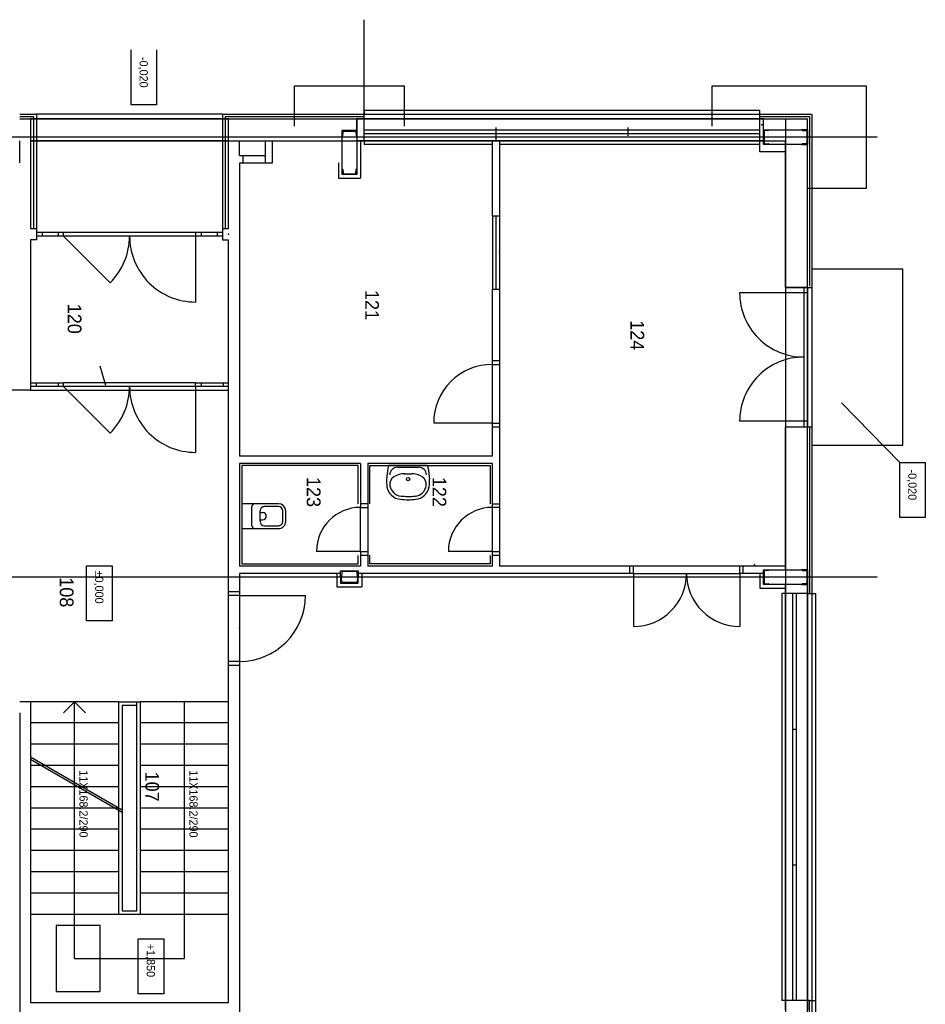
# Model space of a CAD drawing. Header units: millimetres. Extents: x -20525 to 389074, y 15321 to 305607.
# Tile 10 of 12: x -6282 to 6077, y 76155 to 89581. Entities that reach past the tile are written whole.
import ezdxf

# ---------------------------------------------------------------- set-up
doc = ezdxf.new("R2010")
doc.units = ezdxf.units.MM
doc.linetypes.add('DASHDOT', pattern=[10.4, 6.2, -2.1, 0, -2.1])
doc.linetypes.add('DASHED', pattern=[11.05, 8.7, -2.35])
doc.layers.add('_blok SENIK', color=254, linetype='Continuous')
doc.styles.add('VCDSTYLE03', font='txt')

# ---------------------------------------------------------------- blocks, each defined once
blk = doc.blocks.new('WC_1', base_point=(-23549.851003, 5029.91044))
at = {"color": 4}
for p, q in [((-23549.851003, 5529.910543), (-23549.851003, 5029.91044)), ((-23509.850344, 5529.910543), (-23509.850344, 5340.019032)), ((-23309.850148, 5629.910641), (-23449.850905, 5629.910641)), ((-23309.850148, 5589.910757), (-23449.850905, 5589.910757)), ((-23249.850709, 5340.019032), (-23249.850709, 5529.910543)), ((-23209.85005, 5029.91044), (-23209.85005, 5529.910543)), ((-23309.850148, 5280.018431), (-23449.850905, 5280.018431)), ((-23429.802516, 5280.018431), (-23429.802516, 5315.721291)), ((-23329.802418, 5280.018431), (-23329.802418, 5315.721291)), ((-23249.850709, 5169.910423), (-23509.850344, 5169.910423)), ((-23549.851003, 5029.91044), (-23209.85005, 5029.91044))]:
    blk.add_line(p, q, dxfattribs=at)
for centre, radius, start, end in [((-23449.850905, 5529.910543), 99.999995, 90.00002, 180), ((-23449.850905, 5529.910543), 59.999996, 90.00002, 180), ((-23309.850148, 5529.910543), 99.999995, 0.00001, 90.00002), ((-23309.850148, 5529.910543), 59.999996, 0.00001, 90.00002), ((-23449.850905, 5340.019032), 60.000002, 180, 270), ((-23379.802467, 5315.721291), 50.000049, 0.00001, 180), ((-23309.850148, 5340.019032), 60.000002, 270, 0), ((-23509.850344, 5209.910307), 39.999999, 180, 270), ((-23249.850709, 5209.910307), 39.999999, 270, 0)]:
    blk.add_arc(centre, radius, start, end, dxfattribs=at)
blk = doc.blocks.new('UMYV_2', base_point=(-24069.848722, 7299.906387))
at = {"color": 4}
for p, q in [((-24069.848722, 7567.172245), (-24069.848722, 7032.640529)), ((-24032.623088, 7574.477225), (-23886.380851, 7594.255863)), ((-24046.743156, 7154.971047), (-24046.743156, 7445.17659)), ((-23958.81674, 7252.35115), (-23958.773331, 7347.870901)), ((-24032.623088, 7025.335549), (-23886.380851, 7005.910378))]:
    blk.add_line(p, q, dxfattribs=at)
blk.add_circle((-23885.115812, 7300.08157), 23.091624, dxfattribs=at)
for centre, radius, start, end in [((-24036.846086, 7497.502079), 77.093066, 86.8584, 115.348), ((-23941.447257, 7445.17659), 105.297716, 91.7013, 180), ((-23813.802335, 7428.380716), 120.40681, 81.0061, 147.2949), ((-23868.558683, 7039.502126), 555.040929, 81.059, 91.8402), ((-23821.194132, 7381.754105), 167.62154, 4.76978, 81.0056), ((-23813.951163, 7386.063919), 204.153649, 4.76978, 81.0056), ((-23683.466104, 7344.6866), 275.308003, 147.2944, 179.8352), ((-27089.726419, 7108.939748), 3447.523688, 3.17442, 4.77115), ((-27254.51016, 7098.890749), 3656.68224, 3.17442, 4.77115), ((-23683.503311, 7255.268801), 275.307979, 180.1115, 212.653), ((-27089.552786, 7494.153446), 3447.523688, 355.17604, 356.77277), ((-27254.324125, 7504.379178), 3656.68224, 355.17604, 356.77277), ((-23941.447257, 7154.971047), 105.297716, 180, 268.2987), ((-23821.268546, 7218.331521), 167.62154, 278.941055, 355.17604), ((-23814.025577, 7214.04031), 204.153649, 278.941055, 355.17604), ((-24036.846086, 7102.310695), 77.093066, 244.6525, 273.1416), ((-23813.926358, 7171.692507), 120.40681, 212.6527, 278.9409), ((-23868.558683, 7560.664115), 555.040929, 268.1598, 278.9411)]:
    blk.add_arc(centre, radius, start, end, dxfattribs=at)
blk = doc.blocks.new('Senik')
at = {"color": 0}
for p, q in [((-24111.567106, 14358.484868), (-23361.575673, 14358.484868)), ((-24111.567106, 14008.486075), (-24111.567106, 14358.484868)), ((-23361.575673, 14358.484868), (-23361.575673, 14008.486075)), ((-26749.858791, 14049.906803), (-26749.858791, 12809.906517)), ((-24349.857989, 14049.906803), (-26749.858791, 14049.906803)), ((-24111.567106, 14008.486075), (-24924.841499, 13216.173194)), ((-24349.857989, 12809.907293), (-24349.857989, 14049.906803)), ((-23361.575673, 14008.486075), (-24111.567106, 14008.486075)), ((-29249.864342, 11449.907355), (-29249.864342, 13549.907863)), ((-29249.864342, 13549.907863), (-27849.86297, 13549.907863)), ((-27849.86297, 13549.907863), (-27849.86297, 12749.907079)), ((-28859.847837, 12809.907293), (-26499.858546, 12809.906517)), ((-28859.847837, 12099.905666), (-28859.847837, 12809.907293)), ((-28829.849668, 12099.905666), (-28829.849668, 12779.908348)), ((-28829.849668, 12779.908348), (-26515.324269, 12779.907573)), ((-26499.858546, 12749.906304), (-26499.858546, 12809.906517)), ((-26499.858546, 12809.906517), (-24599.858234, 12809.905742)), ((-24599.858234, 12749.906304), (-24599.858234, 12809.906517)), ((-24599.858234, 12779.906798), (-22332.054014, 12779.906798)), ((-24599.856683, 12809.906517), (-22324.849802, 12809.907293)), ((-22324.849802, 12809.907293), (-22324.849802, 12859.907342)), ((-22324.849802, 12859.907342), (-10774.849332, 12859.907342)), ((-22324.849802, 12749.901653), (-22324.849802, 12809.907293)), ((-16774.849013, 12779.906798), (-16774.849013, 12859.907342)), ((-16324.848572, 12779.906798), (-16774.849013, 12779.906798)), ((-16774.849013, 12779.906798), (-16774.849013, 12749.901653)), ((-28649.848251, 12749.900102), (-28799.848398, 12749.900102)), ((-28799.848398, 12099.905666), (-28799.848398, 12749.900102)), ((-28649.848251, 12749.900102), (-28449.848055, 12749.900102)), ((-28649.848251, 12149.898739), (-28649.848251, 12749.900102)), ((-28549.848153, 12749.900102), (-28649.848251, 12749.900102)), ((-28649.848251, 12749.900102), (-28649.848251, 12674.900029)), ((-28649.848251, 12674.900029), (-28646.887192, 12674.900029)), ((-28649.848251, 12674.900029), (-28649.848251, 12674.900029)), ((-28640.906161, 12680.421397), (-28636.8754, 12730.816771)), ((-28625.412533, 12741.399846), (-28549.848153, 12741.399846)), ((-28449.848055, 12749.900102), (-28549.848153, 12749.900102)), ((-28549.848153, 12741.399846), (-28474.283773, 12741.399846)), ((-28462.820907, 12730.816771), (-28458.790145, 12680.421397)), ((-28452.809115, 12674.900029), (-28449.848055, 12674.900029)), ((-26499.858546, 12749.906304), (-28449.848055, 12749.907079)), ((-28449.848055, 12749.900102), (-28449.848055, 12149.898739)), ((-28449.848055, 12674.900029), (-28449.848055, 12749.900102)), ((-26499.858546, 12749.907854), (-24599.858234, 12749.907854)), ((-26499.858546, 12749.907079), (-24599.856683, 12749.907079)), ((-26499.858546, 12449.90601), (-26499.858546, 12749.906304)), ((-24599.856683, 12749.906304), (-26499.858546, 12749.906304)), ((-26499.858546, 12749.906304), (-26499.858546, 12449.90601)), ((-26499.858546, 12699.906255), (-24599.856683, 12699.906255)), ((-26424.858472, 12749.907854), (-26424.858472, 11824.906172)), ((-24674.855207, 12749.907854), (-24674.856757, 11824.906172)), ((-24599.858234, 12449.90601), (-24599.856683, 12749.906304)), ((-22649.848571, 12749.907079), (-24599.856683, 12749.906304)), ((-24599.856683, 12449.90601), (-24599.856683, 12749.906304)), ((-22649.848571, 12749.900878), (-22449.848375, 12749.900878)), ((-22649.848571, 12149.899514), (-22649.848571, 12749.900878)), ((-22549.848473, 12749.900878), (-22649.848571, 12749.900878)), ((-22649.848571, 12749.900878), (-22649.848571, 12674.900804)), ((-22649.848571, 12674.900804), (-22646.887511, 12674.900804)), ((-22649.848571, 12674.900804), (-22649.848571, 12674.900804)), ((-22640.906481, 12680.422172), (-22636.875719, 12730.817546)), ((-22625.412853, 12741.400621), (-22549.848473, 12741.400621)), ((-22449.848375, 12749.900878), (-22549.848473, 12749.900878)), ((-22549.848473, 12741.400621), (-22474.284093, 12741.400621)), ((-22462.821226, 12730.817546), (-22458.790465, 12680.422172)), ((-22452.809434, 12674.900804), (-22449.848375, 12674.900804)), ((-22449.848375, 12749.900878), (-22324.849802, 12749.901653)), ((-22449.848375, 12749.900878), (-16649.84889, 12749.901653)), ((-16649.84889, 12749.901653), (-22449.848375, 12749.900878)), ((-22449.848375, 12749.900878), (-22449.848375, 12149.899514)), ((-22449.848375, 12674.900804), (-22449.848375, 12749.900878)), ((-22449.848375, 12749.900878), (-22449.848375, 12449.900583)), ((-22324.849802, 12749.901653), (-22324.848252, 12449.90601)), ((-16324.850122, 12749.901653), (-16774.849013, 12749.901653)), ((-16774.849013, 12749.900878), (-16774.849013, 12449.906785)), ((-16774.849013, 12599.907707), (-22324.849802, 12599.906932)), ((-16774.849013, 12549.906883), (-22324.849802, 12549.906883)), ((-20474.849539, 12549.906883), (-20474.849539, 12599.906932)), ((-18624.849276, 12549.906883), (-18624.849276, 12599.907707)), ((-28349.847957, 12449.906785), (-28499.848104, 12449.906785)), ((-28499.848104, 12149.898739), (-28499.848104, 12449.906785)), ((-26499.858546, 12449.90601), (-28349.847957, 12449.906785)), ((-28349.847957, 12449.906785), (-28349.847957, 12099.904891)), ((-26499.858546, 12449.906785), (-24599.856683, 12449.906785)), ((-26499.858546, 12449.90601), (-24599.858234, 12449.90601)), ((-26499.858546, 12449.90601), (-24599.858234, 12449.90601)), ((-22699.85017, 12449.906785), (-24599.856683, 12449.90601)), ((-22699.85017, 12449.906785), (-22699.85172, 11825.272041)), ((-22649.848571, 12449.906785), (-22699.85017, 12449.906785)), ((-22324.848252, 12449.90601), (-22449.849925, 12449.906785)), ((-22449.848375, 12449.900583), (-16649.84889, 12449.900583)), ((-16649.84889, 12449.900583), (-22449.846824, 12449.906785)), ((-22399.848326, 12099.899465), (-22399.848326, 12449.900583)), ((-22324.848252, 12449.906785), (-22324.848252, 12399.906736)), ((-22324.848252, 12399.906736), (-16774.849013, 12399.906736)), ((-16774.849013, 12449.906785), (-16649.84889, 12449.906785)), ((-16774.849013, 12449.90601), (-16774.849013, 12399.906736)), ((-28649.848251, 12224.898813), (-28646.887192, 12224.898813)), ((-28649.848251, 12149.898739), (-28649.848251, 12224.898813)), ((-28649.848251, 12224.898813), (-28649.848251, 12224.898813)), ((-28640.906161, 12219.377444), (-28636.8754, 12168.98207)), ((-28462.820907, 12168.98207), (-28458.790145, 12219.377444)), ((-28452.809115, 12224.898813), (-28449.848055, 12224.898813)), ((-28449.848055, 12224.898813), (-28449.848055, 12149.898739)), ((-22649.848571, 12224.899588), (-22646.887511, 12224.899588)), ((-22649.848571, 12149.899514), (-22649.848571, 12224.899588)), ((-22649.848571, 12224.899588), (-22649.848571, 12224.899588)), ((-22640.906481, 12219.378219), (-22636.875719, 12168.982846)), ((-22462.821226, 12168.982846), (-22458.790465, 12219.378219)), ((-22452.809434, 12224.899588), (-22449.848375, 12224.899588)), ((-22449.848375, 12224.899588), (-22449.848375, 12149.899514)), ((-28859.847837, 12099.904891), (-28909.847886, 12099.904891)), ((-28909.847886, 12099.904891), (-28909.847886, 6699.907349)), ((-28799.848398, 12099.905666), (-28859.847837, 12099.905666)), ((-28649.848251, 12149.898739), (-28799.848398, 12149.898739)), ((-28799.848398, 6599.90105), (-28799.848398, 12149.898739)), ((-28499.848104, 12149.898739), (-28799.848398, 12149.898739)), ((-28799.848398, 12149.898739), (-28799.848398, 6599.90105)), ((-28349.847957, 12099.904891), (-28799.848398, 12099.905666)), ((-28449.848055, 12149.898739), (-28649.848251, 12149.898739)), ((-28549.848153, 12149.898739), (-28649.848251, 12149.898739)), ((-28649.848251, 6699.907349), (-28649.848251, 12099.905666)), ((-28625.412533, 12158.398995), (-28549.848153, 12158.398995)), ((-28599.848202, 6699.907349), (-28599.848202, 12099.905666)), ((-28549.848153, 12158.398995), (-28474.283773, 12158.398995)), ((-28449.848055, 12149.898739), (-28549.848153, 12149.898739)), ((-28499.848104, 12149.898739), (-28499.848104, 6599.90105)), ((-28499.848104, 6599.90105), (-28499.848104, 12149.898739)), ((-28449.848055, 12099.904891), (-28449.848055, 8549.915364)), ((-22449.848375, 12149.899514), (-22649.848571, 12149.899514)), ((-22549.848473, 12149.899514), (-22649.848571, 12149.899514)), ((-22625.412853, 12158.399771), (-22549.848473, 12158.399771)), ((-22599.850072, 12149.899514), (-22599.851622, 11825.272041)), ((-22599.848522, 12099.899465), (-22399.848326, 12099.899465)), ((-22549.848473, 12158.399771), (-22474.284093, 12158.399771)), ((-22449.848375, 12149.899514), (-22549.848473, 12149.899514)), ((-22599.850072, 11874.90002), (-22699.85172, 11874.90002)), ((-22599.851622, 11825.272041), (-22699.85172, 11825.272041)), ((-22699.85172, 11825.272041), (-22699.847069, 10375.27062)), ((-22599.848522, 10375.27062), (-22599.851622, 11825.272041)), ((-22599.850072, 11825.272041), (-21874.850912, 11825.272041)), ((-28699.8483, 11449.907355), (-29249.864342, 11449.907355)), ((-22699.847069, 10375.27062), (-22699.84862, 8549.916914)), ((-22599.848522, 10375.27062), (-22699.847069, 10375.27062)), ((-22599.848522, 10375.27062), (-22599.850072, 6619.906806)), ((-22599.848522, 10375.27062), (-21874.849361, 10375.27062)), ((-28679.806113, 10299.907778), (-28567.29205, 10299.907778)), ((-22599.848522, 10325.270571), (-22699.847069, 10325.270571)), ((-28679.806113, 8499.907563), (-28567.29205, 8499.907563)), ((-28599.848202, 8499.907563), (-28499.848104, 8499.907563)), ((-28499.848104, 8549.915364), (-27474.8502, 8549.915364)), ((-28499.848104, 8449.915266), (-28499.848104, 8549.915364)), ((-27474.8502, 8549.915364), (-26474.84922, 8549.916139)), ((-27474.8502, 8449.915266), (-27474.8502, 8549.915364)), ((-27474.8502, 8499.915315), (-26474.84922, 8499.915315)), ((-26474.84922, 8449.915266), (-26474.84922, 8549.916139)), ((-26474.84922, 8549.916139), (-25449.848215, 8549.916139)), ((-25499.848264, 8549.916139), (-25499.848264, 8449.915266)), ((-25449.848215, 8549.916139), (-24649.848981, 8549.916914)), ((-25449.848215, 8449.915266), (-25449.848215, 8549.916139)), ((-24649.848981, 8549.916914), (-23499.849404, 8549.916914)), ((-24649.848981, 8449.915266), (-24649.848981, 8549.916914)), ((-24599.848932, 8449.915266), (-24599.848932, 8549.916914)), ((-23549.849453, 8449.915266), (-23549.849453, 8549.916914)), ((-23499.849404, 8549.916914), (-23499.849404, 8449.915266)), ((-23499.849404, 8549.916914), (-22899.848816, 8549.916914)), ((-22899.848816, 8549.916914), (-22699.84862, 8549.916914)), ((-22899.848816, 8449.915266), (-22899.848816, 8549.916914)), ((-22849.848767, 8449.915266), (-22849.848767, 8549.916914)), ((-27474.8502, 8449.915266), (-28499.848104, 8449.915266)), ((-28449.848055, 8449.915266), (-28449.848055, 6699.907349)), ((-27474.8502, 8449.915266), (-26474.84922, 8449.915266)), ((-25449.848215, 8449.915266), (-26474.84922, 8449.915266)), ((-24649.848981, 8449.915266), (-25449.848215, 8449.915266)), ((-24199.84854, 8449.915266), (-24649.848981, 8449.915266)), ((-24649.848981, 8449.915266), (-24649.848981, 7649.915257)), ((-24199.84854, 8449.915266), (-24199.84699, 4999.910334)), ((-23499.849404, 8449.915266), (-24099.848442, 8449.915266)), ((-24099.848442, 8449.915266), (-24099.846892, 6749.91515)), ((-24069.850273, 6779.914869), (-24069.847172, 8419.916322)), ((-24069.847172, 8419.916322), (-23548.950283, 8419.915547)), ((-22899.848816, 8449.915266), (-23499.849404, 8449.915266)), ((-22699.84862, 8449.915266), (-22899.848816, 8449.915266)), ((-22899.848816, 8449.915266), (-22899.848816, 7849.915453)), ((-22845.73739, 8419.914771), (-22729.846789, 8419.914771)), ((-22729.846789, 8419.914771), (-22729.849889, 6779.914869)), ((-22699.84862, 8449.915266), (-22699.84862, 6749.91515)), ((-29249.867443, 5749.907193), (-29249.867443, 7249.907113)), ((-28699.8483, 7249.907113), (-29249.867443, 7249.907113)), ((-24099.848442, 6749.91515), (-23499.850954, 6749.91515)), ((-23549.699075, 6779.914869), (-24069.850273, 6779.914869)), ((-23549.849453, 6749.91515), (-23549.849453, 6649.915052)), ((-23499.850954, 6649.915052), (-23499.850954, 6749.91515)), ((-23499.850954, 6749.91515), (-22899.850366, 6749.91515)), ((-22899.850366, 6749.91515), (-22699.84862, 6749.91515)), ((-22899.850366, 6649.915052), (-22899.850366, 6749.91515)), ((-22849.850317, 6649.915052), (-22849.850317, 6749.91515)), ((-22729.849889, 6779.914869), (-22849.112378, 6779.914869)), ((-28859.847837, 6699.907349), (-30149.849722, 6699.907349)), ((-28909.847886, 6699.907349), (-28859.847837, 6699.907349)), ((-28859.847837, 4769.910031), (-28859.847837, 6699.907349)), ((-28799.848398, 6699.907349), (-28859.847837, 6699.907349)), ((-28829.846567, 4810.752111), (-28829.846567, 6690.542804)), ((-28499.848104, 6699.907349), (-28799.848398, 6699.907349)), ((-28799.848398, 6599.90105), (-28799.848398, 6699.907349)), ((-28799.848398, 4849.910187), (-28799.848398, 6599.90105)), ((-28639.851962, 6599.90105), (-28799.848398, 6599.90105)), ((-28799.848398, 6599.90105), (-28499.848104, 6599.90105)), ((-28639.851962, 6399.901241), (-28639.851962, 6599.90105)), ((-28639.851962, 6599.90105), (-28039.848273, 6599.90105)), ((-28564.851889, 6599.90105), (-28639.851962, 6599.90105)), ((-28639.851962, 6599.90105), (-28639.851962, 6499.90134)), ((-28620.767856, 6586.928198), (-28570.370932, 6590.95896)), ((-28564.851889, 6596.93999), (-28564.851889, 6599.90105)), ((-28499.848104, 6699.907349), (-28499.848104, 6599.90105)), ((-28499.848104, 6699.907349), (-28449.848055, 6699.907349)), ((-28499.848104, 6649.901099), (-27989.848224, 6649.901099)), ((-28499.848104, 6399.901241), (-28499.848104, 6599.90105)), ((-28114.848347, 6596.93999), (-28114.848347, 6599.90105)), ((-28114.848347, 6599.90105), (-28039.848273, 6599.90105)), ((-28058.93238, 6586.928198), (-28109.329304, 6590.95896)), ((-28039.848273, 6599.90105), (-28039.848273, 6399.901241)), ((-28039.848273, 6599.90105), (-28039.848273, 6499.90134)), ((-27989.848224, 6349.901192), (-27989.848224, 6649.901099)), ((-24099.846892, 6649.915052), (-24099.846892, 4999.910334)), ((-24099.846892, 6649.915052), (-23499.850954, 6649.915052)), ((-23548.576662, 6619.915332), (-24069.850273, 6619.915332)), ((-24069.850273, 6619.915332), (-24069.850273, 5029.91044)), ((-22899.850366, 6649.915052), (-23499.849404, 6649.915052)), ((-22899.850366, 6649.915052), (-22699.84862, 6649.915052)), ((-22899.850366, 6649.915052), (-22899.850366, 6049.915239)), ((-22729.848339, 6619.915332), (-22845.363769, 6619.915332)), ((-22729.848339, 5029.91044), (-22729.848339, 6619.915332)), ((-22699.84862, 6649.915052), (-22699.84862, 4999.910334)), ((-22634.851036, 6499.907153), (-22634.851036, 6619.906806)), ((-22634.851036, 6619.906806), (-22549.850023, 6619.906806)), ((-22625.350841, 6592.265082), (-22625.350841, 6499.907153)), ((-22555.832604, 6609.828351), (-22613.38723, 6605.223981)), ((-22599.850072, 6669.906855), (-22414.84896, 6669.906855)), ((-22549.850023, 6619.906806), (-22549.850023, 6616.307801)), ((-22464.849009, 6619.906806), (-22549.850023, 6619.906806)), ((-22549.850023, 6619.906806), (-22549.850023, 6616.307801)), ((-22543.867442, 6609.828351), (-22486.312816, 6605.223981)), ((-22474.349205, 6592.265082), (-22474.349205, 6499.907153)), ((-22464.849009, 6499.907153), (-22464.849009, 6619.906806)), ((-22414.84896, 6329.906676), (-22414.84896, 6669.906855)), ((-28639.851962, 6499.90134), (-28639.851962, 6399.901241)), ((-28631.350155, 6499.90134), (-28631.350155, 6575.465332)), ((-28631.350155, 6424.336959), (-28631.350155, 6499.90134)), ((-28048.35008, 6499.90134), (-28048.35008, 6575.465332)), ((-28048.35008, 6424.336959), (-28048.35008, 6499.90134)), ((-28039.848273, 6499.90134), (-28039.848273, 6399.901241)), ((-22634.851036, 6379.906725), (-22634.851036, 6499.907153)), ((-22625.350841, 6499.907153), (-22625.350841, 6407.548449)), ((-22474.349205, 6499.907153), (-22474.349205, 6407.548449)), ((-22464.849009, 6379.906725), (-22464.849009, 6499.907153)), ((-28039.848273, 6399.901241), (-28639.851962, 6399.901241)), ((-28639.851962, 6399.901241), (-28564.851889, 6399.901241)), ((-28570.370932, 6408.843331), (-28620.767856, 6412.874093)), ((-28564.851889, 6399.901241), (-28564.851889, 6402.862301)), ((-28564.851889, 6399.901241), (-28564.851889, 6399.901241)), ((-28499.848104, 5449.910387), (-28499.848104, 6399.901241)), ((-28199.84781, 6349.901192), (-27989.848224, 6349.901192)), ((-28114.848347, 6399.901241), (-28114.848347, 6402.862301)), ((-28039.848273, 6399.901241), (-28114.848347, 6399.901241)), ((-28114.848347, 6399.901241), (-28114.848347, 6399.901241)), ((-28109.329304, 6408.843331), (-28058.93238, 6412.874093)), ((-22549.850023, 6379.906725), (-22634.851036, 6379.906725)), ((-22613.38723, 6394.58955), (-22555.832604, 6389.98518)), ((-22599.848522, 6379.906725), (-22599.848522, 4999.910334)), ((-22599.848522, 6329.906676), (-22414.84896, 6329.906676)), ((-22549.850023, 6383.506506), (-22549.850023, 6379.906725)), ((-22549.850023, 6383.506506), (-22549.850023, 6379.906725)), ((-22549.850023, 6379.906725), (-22549.850023, 6379.906725)), ((-22549.850023, 6379.906725), (-22464.849009, 6379.906725)), ((-22549.850023, 6379.906725), (-22549.850023, 6379.906725)), ((-22486.312816, 6394.58955), (-22543.867442, 6389.98518)), ((-22299.849778, 4999.914209), (-22299.849778, 5899.913541)), ((-28699.8483, 5749.907193), (-29249.867443, 5749.907193)), ((-28499.848104, 5349.910289), (-28499.848104, 5449.910387)), ((-28199.84781, 5449.910387), (-28499.848104, 5449.910387)), ((-28199.84781, 5349.910289), (-28199.84781, 5449.910387)), ((-28499.848104, 4999.910334), (-28499.848104, 5349.910289)), ((-28499.848104, 5349.910289), (-28199.84781, 5349.910289)), ((-28299.847908, 5049.910383), (-28299.847908, 5349.910289)), ((-28199.84781, 5049.910383), (-28199.84781, 5349.909902)), ((-28299.847908, 4999.910721), (-28499.848104, 4999.910334)), ((-28499.848104, 4849.909799), (-28499.848104, 4999.910334)), ((-28299.847908, 4999.910721), (-28299.847908, 5049.910383)), ((-28199.84781, 5049.910383), (-28299.847908, 5049.910383)), ((-28199.84781, 4999.914984), (-28199.84781, 5049.910383)), ((-28199.84781, 4999.910334), (-24199.84699, 4999.910334)), ((-24099.846892, 4999.910334), (-22699.84862, 4999.910334)), ((-24069.850273, 5029.91044), (-22729.848339, 5029.91044)), ((-22599.848522, 4999.910334), (-22299.849778, 4999.910334)), ((-22349.849827, 4999.910334), (-22349.849827, 4849.910187)), ((-22299.849778, 4999.914209), (-22299.849778, 4849.910187)), ((-22299.849778, 4999.914209), (-21399.851996, 4999.910334)), ((-21399.851996, 4999.910334), (-16449.850244, 4999.910334)), ((-21399.850446, 4999.910334), (-21399.850446, 4849.910187)), ((-21349.850397, 4849.910187), (-21349.850397, 4999.910334)), ((-28499.848104, 4849.910187), (-28799.848398, 4849.910187)), ((-28799.848398, 2149.910059), (-28799.848398, 4849.910187)), ((-28799.848398, 4849.910187), (-28799.848398, 2149.903664)), ((-28499.848104, 4849.909799), (-28799.848398, 4849.910187)), ((-28799.848398, 4849.910187), (-28799.848398, 2149.910059)), ((-27299.846928, 4849.910187), (-28499.848104, 4849.910187)), ((-28499.848104, 2149.910059), (-28499.848104, 4849.910187)), ((-28499.848104, 4849.910187), (-28499.848104, 2149.897269)), ((-28499.848104, 2149.910059), (-28499.848104, 4849.909799)), ((-27299.846928, 4849.910187), (-27299.846928, 4769.910031)), ((-27149.846781, 4769.910031), (-27149.846781, 4849.914062)), ((-22299.849778, 4849.910187), (-27149.846781, 4849.910187)), ((-25199.85107, 4399.914009), (-25199.85107, 4849.914062)), ((-25149.851021, 4849.913287), (-25149.851021, 4399.914009)), ((-25099.847872, 2149.903858), (-25099.847872, 4849.910187)), ((-21399.850446, 4849.910187), (-22299.848228, 4849.910187)), ((-16749.850538, 4849.910187), (-21399.850446, 4849.910187)), ((-20849.843706, 4849.914062), (-20849.843706, 3649.913661)), ((-20559.844351, 4849.914062), (-20559.844351, 3649.913661)), ((-20269.844997, 4849.914062), (-20269.844997, 3649.913661)), ((-19979.845643, 4849.914062), (-19979.845643, 3649.913661)), ((-19689.846289, 4849.914062), (-19689.846289, 3649.913661)), ((-19399.846935, 4849.914062), (-19399.846935, 3649.913661)), ((-19109.847581, 4849.914062), (-19109.847581, 3649.913661)), ((-18819.848227, 4849.914062), (-18819.848227, 3649.913661)), ((-18529.848873, 4849.914062), (-18529.848873, 3649.913661)), ((-18239.849519, 4849.914062), (-18239.849519, 3649.913661)), ((-17949.850165, 4849.914062), (-17949.850165, 3649.913661)), ((-16749.850538, 2149.906183), (-16749.850538, 4849.910187)), ((-28859.847837, 4769.910031), (-28859.850938, 2229.996062)), ((-28859.847837, 4769.910031), (-27299.846928, 4769.910031)), ((-27299.846928, 4810.752111), (-28829.846567, 4810.752111)), ((-27299.846928, 4769.910031), (-27149.846781, 4769.910031)), ((-27249.846879, 4769.909643), (-27249.846879, 2229.996062)), ((-27199.84683, 4769.909643), (-27199.84683, 2229.996062)), ((-25199.85107, 4774.910113), (-25149.851021, 4774.910113)), ((-27249.846879, 4694.909569), (-27199.84683, 4694.909569)), ((-27249.846879, 4474.907106), (-27199.84683, 4474.907106)), ((-25199.85107, 4474.914082), (-25149.851021, 4474.914082)), ((-27249.846879, 4399.907032), (-26299.845948, 4399.907032)), ((-25149.851021, 4399.914009), (-25199.85107, 4399.914009)), ((-25199.85107, 4399.906257), (-25199.85107, 2599.913794)), ((-25149.851021, 4399.914009), (-25149.851021, 2599.913794)), ((-25149.851021, 4399.914009), (-24249.851689, 4399.914009)), ((-17349.851127, 4249.910761), (-20849.843706, 4249.911149)), ((-17349.851127, 2749.910841), (-17349.851127, 4249.910761)), ((-17616.909245, 3966.152499), (-16866.916262, 3966.152499)), ((-17616.909245, 3616.154481), (-17616.909245, 3966.152499)), ((-16866.916262, 3966.152499), (-16866.916262, 3616.154481)), ((-29737.372572, 3869.159194), (-28987.378038, 3869.159194)), ((-28987.378038, 3869.159194), (-28987.378038, 3519.161176)), ((-20849.843706, 3349.910266), (-20849.843706, 3649.913661)), ((-17949.850165, 3649.913661), (-20849.843706, 3649.913661)), ((-17949.851715, 3649.913661), (-17949.850165, 3349.910266)), ((-28987.378038, 3519.161176), (-29737.372572, 3519.161176)), ((-17999.850214, 3599.910511), (-20849.843706, 3599.910511)), ((-20799.843657, 3599.910511), (-20799.843657, 3399.910315)), ((-17999.850214, 3399.910315), (-17999.850214, 3599.910511)), ((-16866.916262, 3616.154481), (-17616.909245, 3616.154481)), ((-20799.843657, 3399.910315), (-19376.490221, 3399.910315)), ((-19370.98048, 3399.910315), (-20092.669765, 2149.906183)), ((-20067.327126, 2149.906183), (-19345.63474, 3399.910315)), ((-19376.490221, 3399.910315), (-17999.850214, 3399.910315)), ((-26563.451564, 3236.310223), (-27199.84683, 2599.913794)), ((-24513.455755, 3236.310223), (-25149.851021, 2599.913794)), ((-22705.051403, 3262.939606), (-21955.058419, 3262.939606)), ((-22705.051403, 2912.941588), (-22705.051403, 3262.939606)), ((-21955.058419, 3262.939606), (-21955.058419, 2912.941588)), ((-20849.843706, 3349.910266), (-19399.846935, 3349.910266)), ((-20849.843706, 3349.910266), (-20849.843706, 2149.910253)), ((-20559.844351, 3349.910266), (-20559.844351, 2149.910253)), ((-20269.844997, 3349.910266), (-20269.844997, 2149.910253)), ((-19979.845643, 3349.910266), (-19979.845643, 2345.32507)), ((-19689.846289, 3349.910266), (-19689.846289, 2847.618056)), ((-19399.846935, 3349.910266), (-19399.846935, 2149.910253)), ((-19396.151037, 3349.910266), (-17949.850165, 3349.910266)), ((-19109.847581, 3349.910266), (-19109.847581, 2149.910253)), ((-18819.848227, 3349.910266), (-18819.848227, 2149.910253)), ((-18529.848873, 3349.910266), (-18529.848873, 2149.910253)), ((-18239.849519, 3349.910266), (-18239.849519, 2149.910253)), ((-17949.850165, 3349.910266), (-17949.850165, 2149.910253)), ((-25429.551779, 3092.676161), (-25165.140011, 3171.435694)), ((-21955.058419, 2912.941588), (-22705.051403, 2912.941588)), ((-20849.843706, 2749.911035), (-20699.843559, 2899.911182)), ((-19689.846289, 2847.618056), (-19689.846289, 2149.910253)), ((-20849.843706, 2749.91181), (-20699.843559, 2599.911663)), ((-17349.851127, 2749.910841), (-20849.843706, 2749.911035)), ((-27199.84683, 2599.913794), (-27249.846879, 2599.913794)), ((-25199.85107, 2149.908509), (-25199.85107, 2599.913794)), ((-25149.851021, 2599.913794), (-25199.85107, 2599.913794)), ((-25149.851021, 2599.913794), (-25149.851021, 2149.908315)), ((-27249.846879, 2524.913721), (-27199.84683, 2524.913721)), ((-25199.85107, 2524.913915), (-25149.851021, 2524.913721)), ((-27249.846879, 2304.996136), (-27199.84683, 2304.996136)), ((-19979.845643, 2345.32507), (-19979.845643, 2149.910253)), ((-28859.850938, 1999.903517), (-28859.850938, 2229.996062)), ((-28859.850938, 2229.996062), (-27299.846928, 2229.996062)), ((-28829.849668, 1999.903517), (-28829.849668, 2189.995984)), ((-28829.849668, 2189.995984), (-27313.049223, 2189.995984)), ((-28799.848398, 1999.903517), (-28799.848398, 2149.910059)), ((-28799.848398, 2149.910059), (-28499.848104, 2149.910059)), ((-28799.848398, 2149.903664), (-28499.848104, 2149.903664)), ((-28499.848104, 2149.903664), (-27299.846928, 2149.903664)), ((-27299.846928, 2229.996062), (-27299.846928, 2149.903664)), ((-27299.846928, 2229.996062), (-27149.846781, 2229.996062)), ((-27149.846781, 2229.996062), (-27149.846781, 2149.903664)), ((-27149.846781, 2149.903664), (-25099.849422, 2149.903858)), ((-25199.85107, 2224.908582), (-25149.851021, 2224.908582)), ((-25099.849422, 2149.903858), (-25099.850972, 1749.906954)), ((-20849.840605, 2149.906183), (-16749.850538, 2149.906183)), ((-20849.840605, 2149.906183), (-20849.840605, 1999.90623)), ((-28199.84781, 1999.907199), (-28499.848104, 1999.907586)), ((-20699.842008, 1999.90623), (-16449.850244, 1999.90623))]:
    blk.add_line(p, q, dxfattribs=at)
at = {"color": 0, "linetype": 'DASHDOT'}
for p, q in [((-28549.848153, 13699.90646), (-28549.848153, -6301.142541)), ((-22549.850023, 13699.90646), (-22549.850023, -6301.142541)), ((-28799.848398, 12449.906785), (37950.148823, 12449.906785))]:
    blk.add_line(p, q, dxfattribs=at)
at = {"color": 0, "linetype": 'DASHED'}
for p, q in [((-22324.848252, 12809.906517), (-10774.849332, 12809.905742)), ((-16774.849013, 12449.906785), (-22324.849802, 12449.906785)), ((-28859.847837, 6699.907349), (-28859.847837, 12099.905666)), ((-28499.848104, 6699.907349), (-28499.848104, 12099.905666)), ((-16899.850686, 3099.91099), (-17799.850017, 3099.91099)), ((-17799.850017, 3099.91099), (-17799.850017, 2499.910983)), ((-16899.850686, 2499.910983), (-16899.850686, 3099.91099)), ((-17799.850017, 2499.910983), (-16899.850686, 2499.910983))]:
    blk.add_line(p, q, dxfattribs=at)
at = {"color": 0}
for centre, radius, start, end in [((-28646.886943, 12680.899924), 5.999895, 269.997628, 355.425469), ((-28625.412247, 12729.9001), 11.499746, 90.001428, 175.427972), ((-28474.28406, 12729.9001), 11.499746, 4.572028, 89.998572), ((-28452.809364, 12680.899923), 5.999894, 184.574522, 270.002381), ((-26424.855372, 12699.90703), 875.000858, 269.9998, 0), ((-24674.856757, 12699.905479), 874.999307, 179.9999, 270), ((-22646.887263, 12680.900699), 5.999895, 269.997628, 355.425469), ((-22625.412566, 12729.900875), 11.499746, 90.001428, 175.427972), ((-22474.284379, 12729.900875), 11.499746, 4.572028, 89.998572), ((-22452.809684, 12680.900698), 5.999894, 184.574522, 270.002381), ((-28646.886943, 12218.898918), 5.999895, 4.574531, 90.002372), ((-28452.809364, 12218.898919), 5.999894, 89.997619, 175.425478), ((-22646.887263, 12218.899693), 5.999895, 4.574531, 90.002372), ((-22452.809684, 12218.899694), 5.999894, 89.997619, 175.425478), ((-28625.412247, 12169.898742), 11.499746, 184.572028, 269.998572), ((-28474.28406, 12169.898742), 11.499746, 270.001428, 355.427972), ((-22625.412566, 12169.899517), 11.499746, 184.572028, 269.998572), ((-22474.284379, 12169.899517), 11.499746, 270.001428, 355.427972), ((-22599.850072, 11825.271266), 724.998918, 270, 0), ((-22599.850072, 10375.27062), 725.000226, 0, 90), ((-24649.848981, 8449.914491), 799.999234, 179.9999, 270), ((-22899.848816, 8449.916041), 600.000249, 180.0001, 270), ((-28619.850797, 6575.465465), 11.499358, 94.57412, 180.000664), ((-28570.85062, 6596.938482), 5.998731, 274.586551, 0.01441), ((-28108.849616, 6596.938482), 5.998731, 179.98559, 265.413449), ((-28059.849439, 6575.465465), 11.499358, 359.999336, 85.42588), ((-22899.848816, 6649.915052), 599.999813, 180, 269.9998), ((-22612.350713, 6592.26524), 13.000128, 94.573122, 180.000697), ((-22556.350476, 6616.308142), 6.500453, 274.569431, 359.996988), ((-22543.34957, 6616.308142), 6.500453, 180.003012, 265.430569), ((-22487.349333, 6592.26524), 13.000128, 359.999303, 85.426878), ((-28619.850797, 6424.336826), 11.499358, 179.999336, 265.42588), ((-28570.850621, 6402.863809), 5.998732, 359.985599, 85.41344), ((-28108.849615, 6402.863809), 5.998732, 94.58656, 180.014401), ((-28059.849439, 6424.336826), 11.499358, 274.57412, 0.000664), ((-22612.350713, 6407.548291), 13.000128, 179.999303, 265.426878), ((-22556.350055, 6383.505777), 6.500032, 0.006423, 85.433992), ((-22543.349991, 6383.505777), 6.500032, 94.566008, 179.993577), ((-22487.349333, 6407.548291), 13.000128, 274.573122, 0.000697), ((-22299.849778, 4999.914209), 899.999041, 0, 90), ((-27199.84683, 4399.90742), 900.000398, 270, 0), ((-25149.851021, 4399.914009), 899.999332, 270, 0), ((-27199.84683, 2599.913794), 900.000107, 45.00002, 90), ((-25149.851021, 2599.913794), 900.000107, 45.00002, 90)]:
    blk.add_arc(centre, radius, start, end, dxfattribs=at)
for p in [(-28717.136719, 12128.669922), (-22717.136719, 12028.670898), (-26974.849609, 8549.915039), (-21849.851563, 4999.914063), (-27224.847656, 4849.910156), (-27199.847656, 3499.906982)]:
    blk.add_point(p, dxfattribs=at)
for name, p in [('UMYV_2', (-24069.848722, 7299.906387)), ('WC_1', (-23549.851003, 5029.91044))]:
    blk.add_blockref(name, p, dxfattribs=at)
at = {"color": 0, "style": 'VCDSTYLE03', "width": 0.98}
for s, height, p in [('-0,020', 112.5, (-24015.857422, 14125.689453)), ('124', 187.5, (-26051.802734, 10334.277344)), ('122', 187.5, (-23915.910156, 7633.940918)), ('121', 187.5, (-26464.353516, 6715.077148)), ('123', 187.5, (-23914.033203, 5918.102051)), ('11X168.2/290', 112.5, (-19916.175781, 4315.932129)), ('107', 187.5, (-19896.652344, 3714.70166)), ('+1,850', 112.5, (-17549.328125, 3733.357422)), ('-0,020', 112.5, (-29641.664063, 3636.36377)), ('%%p0,000', 112.5, (-22637.470703, 3030.144043)), ('120', 187.5, (-26276.830078, 2655.194092)), ('11X168.2/290', 112.5, (-19916.177734, 2815.931885)), ('108', 187.5, (-22546.990234, 2547.36792))]:
    blk.add_text(s, height=height, dxfattribs=at).set_placement(p)

msp = doc.modelspace()

# ---------------------------------------------------------------- block references
at = {"layer": '_blok SENIK', "rotation": 270}
msp.add_blockref('Senik', (-8282, 59431), dxfattribs=at)

doc.saveas('drawing.dxf')
